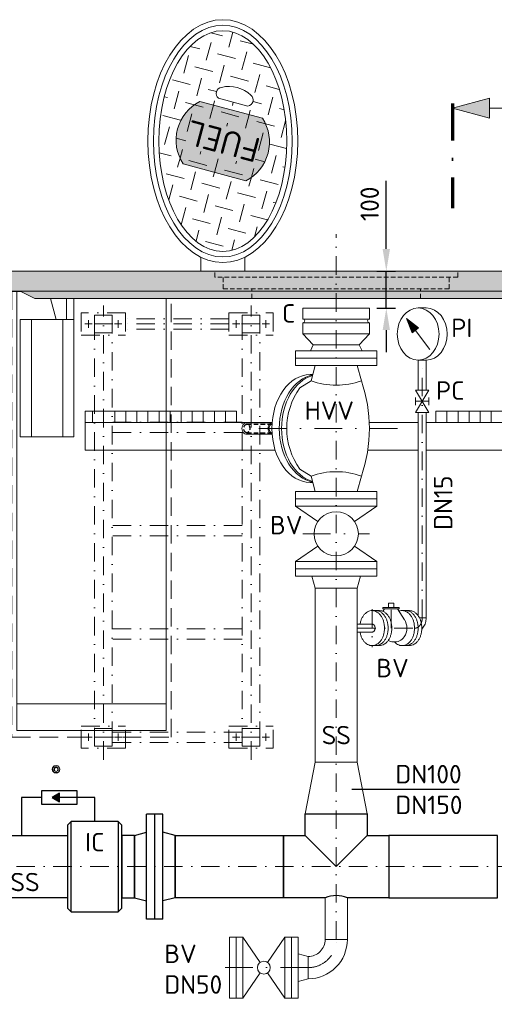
# Model space of a CAD drawing. Header units: millimetres. Extents: x -56583 to 53689, y -12797 to -109.
# Tile 4 of 16: x 181 to 1467, y -8032 to -5364. Entities that reach past the tile are written whole.
import ezdxf

# ---------------------------------------------------------------- set-up
doc = ezdxf.new("R2010")
doc.units = ezdxf.units.MM
for name, pattern in [('HIDDEN', [0.375, 0.25, -0.125]), ('STRICHPUNKT2', [0.5, 0.25, -0.125, 0, -0.125]), ('STRICHPUNKTX2', [2, 1, -0.5, 0, -0.5]), ('VERDECKT2', [0.1875, 0.125, -0.0625])]:
    doc.linetypes.add(name, pattern=pattern)
for name, color, linetype, lineweight in [('P-BS----Bem', 7, 'Continuous', 18), ('P-BS---Schnitt', 7, 'Continuous', 18), ('P-DERDUNG', 7, 'Continuous', 18), ('P-MS020', 7, 'Continuous', 30), ('P-MS025', 7, 'Continuous', 30), ('P-MS100', 7, 'Continuous', 35), ('P-SSLEIX', 7, 'STRICHPUNKT2', 18)]:
    doc.layers.add(name, color=color, linetype=linetype, lineweight=lineweight)
doc.layers.add('P-MU150AUSL', color=7, linetype='Continuous')
doc.styles.get("Standard").update_dxf_attribs({"font": 'isocpeur.ttf'})
doc.dimstyles.new('Kopie von ISO-25', dxfattribs={"dimscale": 20, "dimtxt": 2.5, "dimasz": 3, "dimexe": 1.25, "dimexo": 0.625, "dimgap": 1, "dimtad": 1, "dimtxsty": 'Standard', "dimcen": 2.5, "dimadec": 0, "dimazin": 0, "dimtfac": 1, "dimtmove": 0, "dimatfit": 1, "dimfxl": 0, "dimarcsym": 0})

# ---------------------------------------------------------------- blocks, each defined once
blk = doc.blocks.new('_Oblique')
at = {"color": 0, "linetype": 'ByBlock', "lineweight": -2}
blk.add_line((-0.5, -0.5), (0.5, 0.5), dxfattribs=at)
blk = doc.blocks.new('*D5')
at = {"layer": 'Defpoints', "color": 0, "transparency": 16777216}
for p in [(358.4, -6045.3), (-1082, -7659.3), (-443.1, -7659.3)]:
    blk.add_point(p, dxfattribs=at)
at = {"layer": 'P-BS----Bem', "color": 0, "lineweight": -2, "transparency": 16777216}
for p, q in [((-241.6, -6045.3), (-1107, -6045.3)), ((-1082, -6045.3), (-1082, -7659.3)), ((-1043.1, -7659.3), (-1107, -7659.3))]:
    blk.add_line(p, q, dxfattribs=at)
at = {"layer": 'P-BS----Bem', "color": 0, "lineweight": -2, "transparency": 16777216, "xscale": 60, "yscale": 60, "zscale": 60}
for p, rotation in [((-1082, -6045.3), 90), ((-1082, -7659.3), 270)]:
    blk.add_blockref('_Oblique', p, dxfattribs=dict(at, rotation=rotation))
at = {"layer": 'P-BS----Bem', "color": 0, "transparency": 16777216, "insert": (-1127, -6852.3), "char_height": 50, "attachment_point": 5, "rotation": 90}
blk.add_mtext('1614', dxfattribs=at)
blk = doc.blocks.new('*D6')
at = {"layer": 'Defpoints', "color": 0, "transparency": 16777216}
for p in [(358.4, -6045.3), (-1200.2, -8393.3), (564.8, -8393.3)]:
    blk.add_point(p, dxfattribs=at)
at = {"layer": 'P-BS----Bem', "color": 0, "lineweight": -2, "transparency": 16777216}
for p, q in [((-241.6, -6045.3), (-1225.2, -6045.3)), ((-1200.2, -6045.3), (-1200.2, -8393.3)), ((-35.2, -8393.3), (-1225.2, -8393.3))]:
    blk.add_line(p, q, dxfattribs=at)
at = {"layer": 'P-BS----Bem', "color": 0, "lineweight": -2, "transparency": 16777216, "xscale": 60, "yscale": 60, "zscale": 60}
for p, rotation in [((-1200.2, -6045.3), 90), ((-1200.2, -8393.3), 270)]:
    blk.add_blockref('_Oblique', p, dxfattribs=dict(at, rotation=rotation))
at = {"layer": 'P-BS----Bem', "color": 0, "transparency": 16777216, "insert": (-1245.2, -7219.3), "char_height": 50, "attachment_point": 5, "rotation": 90}
blk.add_mtext('2348', dxfattribs=at)
blk = doc.blocks.new('*D9')
at = {"layer": 'Defpoints', "color": 0, "transparency": 16777216}
for p in [(1128.4, -6045.3), (1174.1, -6045.3), (1128.4, -6145.3)]:
    blk.add_point(p, dxfattribs=at)
at = {"layer": 'P-BS----Bem', "color": 0, "lineweight": -2, "transparency": 16777216}
for p, q in [((1174.1, -5985.3), (1174.1, -5800.3)), ((1148.4, -6045.3), (1199.1, -6045.3)), ((1174.1, -6145.3), (1174.1, -6045.3)), ((1148.4, -6145.3), (1199.1, -6145.3)), ((1174.1, -6205.3), (1174.1, -6265.3))]:
    blk.add_line(p, q, dxfattribs=at)
at = {"layer": 'P-BS----Bem', "color": 0, "transparency": 16777216}
for points in [[(1164.1, -5985.3), (1184.1, -5985.3), (1174.1, -6045.3)], [(1164.1, -6205.3), (1184.1, -6205.3), (1174.1, -6145.3)]]:
    blk.add_solid(points, dxfattribs=at)
at = {"layer": 'P-BS----Bem', "color": 0, "transparency": 16777216, "insert": (1129.1, -5862.8), "char_height": 50, "attachment_point": 5, "rotation": 90}
blk.add_mtext('100', dxfattribs=at)

msp = doc.modelspace()

# ---------------------------------------------------------------- hatches: boundary and pattern name
at = {"lineweight": 0}
h = msp.add_hatch(dxfattribs=at)
h.set_pattern_fill('GENERAL_CHECKEREDPLATE', color=256, scale=50, angle=75, pattern_type=2)
h.set_pattern_definition([(75, (731.236, -5692.91), (-35.355, 61.237), [50, -50]), (165, (713.56, -5662.29), (-61.237, -35.3553), [50, -50])])
h.paths.add_polyline_path([(623.833, -5754.919, -0.44615385), (669.227, -5585.507), (838.639, -5630.901, -0.44615385), (793.245, -5800.313)], flags=16)
h.paths.add_polyline_path([(861.019, -5648.027), (641.283, -5589.149), (599.722, -5744.256), (819.458, -5803.134)], flags=24)
h.paths.add_polyline_path([(731.236, -5991.95), (748.207, -5990.51), (765.014, -5986.204), (781.497, -5979.073), (797.495, -5969.187), (812.855, -5956.64), (827.428, -5941.553), (841.076, -5924.071), (853.666, -5904.363), (865.076, -5882.619), (875.198, -5859.048), (883.933, -5833.876), (891.198, -5807.348), (896.922, -5779.717), (901.051, -5751.25), (903.544, -5722.221), (904.378, -5692.91), (903.544, -5663.599), (901.051, -5634.57), (896.922, -5606.103), (891.198, -5578.472), (883.933, -5551.943), (875.198, -5526.772), (865.076, -5503.201), (853.666, -5481.457), (841.076, -5461.749), (827.428, -5444.267), (812.855, -5429.18), (797.495, -5416.633), (781.497, -5406.746), (765.014, -5399.616), (748.207, -5395.31), (731.236, -5393.87), (714.265, -5395.31), (697.458, -5399.616), (680.976, -5406.746), (664.978, -5416.633), (649.618, -5429.18), (635.044, -5444.267), (621.396, -5461.749), (608.806, -5481.457), (597.396, -5503.201), (587.274, -5526.772), (578.539, -5551.943), (571.274, -5578.472), (565.55, -5606.103), (561.421, -5634.57), (558.928, -5663.599), (558.094, -5692.91), (558.928, -5722.221), (561.421, -5751.25), (565.55, -5779.717), (571.274, -5807.348), (578.539, -5833.876), (587.274, -5859.048), (597.396, -5882.619), (608.806, -5904.363), (621.396, -5924.071), (635.044, -5941.553), (649.618, -5956.64), (664.978, -5969.187), (680.976, -5979.073), (697.458, -5986.204), (714.265, -5990.51)])
edge = h.paths.add_edge_path()
edge.add_arc((797.221, -5581.726), 16.441, 277.007082, 412.992918)
edge.add_arc((748.198, -5629.609), 84.817, 45.999666, 104.000334)
edge.add_arc((729.684, -5563.63), 16.441, 97.007082, 232.992918)
edge.add_line((719.788, -5576.759), (799.226, -5598.044))
at = {"true_color": 0xf3e03b}
h = msp.add_hatch(color=53, dxfattribs=at)
h.dxf.hatch_style = 1
edge = h.paths.add_edge_path()
edge.add_arc((739.909, -5695.234), 117.84, 296.911553, 393.088447)
edge.add_line((838.639, -5630.901), (669.227, -5585.507))
edge.add_arc((722.563, -5690.586), 117.84, 116.911553, 213.088447)
edge.add_line((623.833, -5754.919), (793.245, -5800.313))
at = {"lineweight": 0}
h = msp.add_hatch(dxfattribs=at)
h.set_pattern_fill('GENERAL_CHECKEREDPLATE', color=256, scale=50, angle=75, pattern_type=2)
h.set_pattern_definition([(75, (731.236, -5692.91), (-35.355, 61.237), [50, -50]), (165, (713.56, -5662.29), (-61.237, -35.355), [50, -50])])
edge = h.paths.add_edge_path()
edge.add_arc((739.909, -5695.234), 117.84, 296.911553, 393.088447)
edge.add_line((838.639, -5630.901), (669.227, -5585.507))
edge.add_arc((722.563, -5690.586), 117.84, 116.911553, 213.088447)
edge.add_line((623.833, -5754.919), (793.245, -5800.313))
h.paths.add_polyline_path([(836.073, -5677.932), (814.303, -5759.177), (626.47, -5708.848), (648.24, -5627.602)])
at = {"lineweight": 9}
h = msp.add_hatch(dxfattribs=at)
h.set_pattern_fill('ANSI33', color=256, scale=500)
h.set_pattern_definition([(45, (1038.38, -7455.76), (-88.388, 88.388), []), (45, (1126.76, -7455.76), (-88.3883, 88.3883), [62.5, -31.25])])
h.paths.add_polyline_path([(72.875, -7019.661), (-26.925, -7019.661), (-26.925, -6935.761), (72.875, -6935.761), (72.875, -6373.761), (-26.925, -6373.761), (-26.925, -6289.861), (72.875, -6289.861), (72.875, -6200.061), (-13.925, -6113.261), (-13.925, -6100.261), (-13.925, -6072.761), (8.483, -6072.761), (8.483, -6045.261), (-328.425, -6062.061), (-328.425, -8566.261), (-709.425, -8566.261), (-709.425, -8866.261), (2786.175, -8866.261), (2786.175, -8566.261), (2405.175, -8566.261), (2405.175, -6062.061), (2068.267, -6045.261), (2068.267, -6072.761), (2090.675, -6072.761), (2090.675, -6100.261), (2090.675, -6113.261), (2003.875, -6200.061), (2003.875, -6289.861), (2103.675, -6289.861), (2103.675, -6373.761), (2003.875, -6373.761), (2003.875, -6935.761), (2103.675, -6935.761), (2103.675, -7019.661), (2003.875, -7019.661), (2003.875, -8177.661), (2103.675, -8177.661), (2103.675, -8261.561), (2003.875, -8261.561), (2003.875, -8541.261), (1832.875, -8541.261), (1832.875, -8406.261), (1738.375, -8406.261), (1738.375, -8415.761), (1738.375, -8556.761), (1738.375, -8566.261), (1664.375, -8566.261), (1664.375, -8556.761), (1664.375, -8436.261), (1469.875, -8436.261), (1469.875, -8496.261), (1465.875, -8496.261, -0.41421356), (1461.875, -8492.261), (1461.875, -8452.261, 0.41421356), (1453.875, -8444.261), (1413.875, -8444.261, -0.41421356), (1409.875, -8440.261), (1409.875, -8436.261), (1329.875, -8436.261), (1329.875, -8440.261, -0.41421356), (1325.875, -8444.261), (1285.875, -8444.261, 0.41421356), (1277.875, -8452.261), (1277.875, -8492.261, -0.41421356), (1273.875, -8496.261), (1269.875, -8496.261), (1269.875, -8436.261), (806.875, -8436.261), (806.875, -8496.261), (802.875, -8496.261, -0.41421356), (798.875, -8492.261), (798.875, -8452.261, 0.41421356), (790.875, -8444.261), (750.875, -8444.261, -0.41421356), (746.875, -8440.261), (746.875, -8436.261), (666.875, -8436.261), (666.875, -8440.261, -0.41421356), (662.875, -8444.261), (622.875, -8444.261, 0.41421356), (614.875, -8452.261), (614.875, -8492.261, -0.41421356), (610.875, -8496.261), (606.875, -8496.261), (606.875, -8436.261), (412.375, -8436.261), (412.375, -8556.761), (412.375, -8566.261), (338.375, -8566.261), (338.375, -8556.761), (338.375, -8406.261), (72.875, -8406.261), (72.875, -8261.561), (-26.925, -8261.561), (-26.925, -8177.661), (72.875, -8177.661)])
at = {"lineweight": 0}
h = msp.add_hatch(color=253, dxfattribs=at)
h.dxf.hatch_style = 1
h.paths.add_polyline_path([(10.483, -6045.261), (36.983, -6071.761), (36.983, -6099.261), (2039.767, -6099.261), (2039.767, -6071.761), (2066.267, -6045.261)])
h = msp.add_hatch(color=253, dxfattribs=at)
h.dxf.hatch_style = 1
h.paths.add_polyline_path([(182.143, -6099.261), (222.143, -6119.261), (1854.607, -6119.261), (1894.607, -6099.261)])
h = msp.add_hatch(color=256)
h.dxf.hatch_style = 1
h.paths.add_polyline_path([(268.614, -7472.158), (288.701, -7483.755), (288.701, -7460.561)])
at = {"layer": 'P-BS---Schnitt', "linetype": 'Continuous', "lineweight": 18}
msp.add_hatch(color=0, dxfattribs=at).paths.add_polyline_path([(1353.661, -5603.523), (1453.661, -5576.728), (1453.661, -5630.318)])

# ---------------------------------------------------------------- linework, layer by layer
at = {"linetype": 'HIDDEN', "lineweight": 0, "ltscale": 50}
for p, q in [((709.335, -6061.571), (709.335, -6045.261)), ((1367.415, -6061.571), (1367.415, -6045.261)), ((1367.415, -6061.571), (709.335, -6061.571)), ((732.185, -6093.561), (732.185, -6061.571)), ((1344.565, -6093.561), (1344.565, -6061.571)), ((1344.565, -6093.561), (732.185, -6093.561)), ((809.875, -6119.261), (809.875, -6093.561)), ((1266.875, -6119.261), (1266.875, -6093.561))]:
    msp.add_line(p, q, dxfattribs=at)
at = {"lineweight": 0}
for p, q in [((85.875, -6100.261), (183.143, -6100.261)), ((182.143, -6099.261), (1894.607, -6099.261)), ((280.083, -6176.724), (264.686, -6119.261)), ((307.73, -6176.724), (307.73, -6119.261)), ((327.73, -6205.261), (327.73, -6119.261)), ((1128.375, -6145.261), (948.375, -6145.261)), ((948.375, -6175.261), (948.375, -6145.261)), ((1128.375, -6175.261), (1128.375, -6145.261)), ((1260.439, -6145.16), (1282.348, -6145.16)), ((212.73, -6494.724), (212.73, -6176.724)), ((297.73, -6494.724), (297.73, -6176.724)), ((1128.375, -6175.261), (948.375, -6175.261)), ((1128.375, -6185.261), (948.375, -6185.261)), ((948.375, -6215.261), (948.375, -6185.261)), ((1128.375, -6185.261), (1128.375, -6215.261)), ((1228.948, -6174.132), (1244.351, -6212.186)), ((1291.929, -6257.602), (1228.948, -6174.132)), ((1228.948, -6174.132), (1261.314, -6199.386)), ((1128.375, -6215.261), (948.375, -6215.261)), ((1244.351, -6212.186), (1261.314, -6199.386)), ((928.375, -6261.261), (1148.375, -6261.261)), ((928.375, -6301.261), (928.375, -6261.261)), ((1100.875, -6245.261), (975.875, -6245.261)), ((1148.375, -6301.261), (1148.375, -6261.261)), ((928.375, -6281.261), (1148.375, -6281.261)), ((1260.439, -6286.575), (1282.348, -6286.575)), ((1260.744, -6286.575), (1260.744, -6368.176)), ((1282.044, -6286.575), (1282.044, -6368.176)), ((928.375, -6301.261), (1148.375, -6301.261)), ((981.225, -6301.261), (970.122, -6342.697)), ((1095.525, -6301.261), (1106.628, -6342.697)), ((940.281, -6361.761), (970.122, -6342.697)), ((967.644, -6325.761), (974.66, -6325.761)), ((1289.394, -6368.176), (1253.394, -6428.176)), ((1289.394, -6428.176), (1253.394, -6368.176)), ((1289.394, -6368.176), (1253.394, -6368.176)), ((1253.394, -6388.176), (1253.394, -6408.176)), ((1289.394, -6398.176), (1253.394, -6398.176)), ((1289.394, -6388.176), (1289.394, -6408.176)), ((378.375, -6425.261), (378.375, -6455.261)), ((408.375, -6425.261), (408.375, -6455.261)), ((438.375, -6425.261), (438.375, -6455.261)), ((468.375, -6425.261), (468.375, -6455.261)), ((498.375, -6425.261), (498.375, -6455.261)), ((528.375, -6425.261), (528.375, -6455.261)), ((558.375, -6425.261), (558.375, -6455.261)), ((588.375, -6425.261), (588.375, -6455.261)), ((618.375, -6425.261), (618.375, -6455.261)), ((648.375, -6425.261), (648.375, -6455.261)), ((678.375, -6425.261), (678.375, -6455.261)), ((708.375, -6425.261), (708.375, -6455.261)), ((738.375, -6425.261), (738.375, -6455.261)), ((768.375, -6425.261), (768.375, -6455.261)), ((1289.394, -6428.176), (1253.394, -6428.176)), ((1260.744, -6428.176), (1260.744, -6979.621)), ((1282.044, -6428.176), (1282.044, -6984.852)), ((1308.375, -6425.261), (1308.375, -6455.261)), ((1338.375, -6425.261), (1338.375, -6455.261)), ((1368.375, -6425.261), (1368.375, -6455.261)), ((1398.375, -6425.261), (1398.375, -6455.261)), ((1428.375, -6425.261), (1428.375, -6455.261)), ((1458.375, -6425.261), (1458.375, -6455.261)), ((793.696, -6456.761), (864.953, -6456.761)), ((793.696, -6486.761), (864.953, -6486.761)), ((940.281, -6581.761), (970.122, -6600.825)), ((967.644, -6617.761), (974.66, -6617.761)), ((981.225, -6642.261), (970.122, -6600.825)), ((1095.525, -6642.261), (1106.628, -6600.825)), ((928.375, -6642.261), (1148.375, -6642.261)), ((928.375, -6642.261), (928.375, -6647.261)), ((1148.375, -6642.261), (1148.375, -6647.261)), ((928.375, -6677.261), (928.375, -6647.261)), ((928.375, -6662.261), (1148.375, -6662.261)), ((1148.375, -6677.261), (1148.375, -6647.261)), ((928.375, -6682.261), (928.375, -6677.261)), ((928.375, -6682.261), (988.801, -6723.461)), ((928.375, -6682.261), (1148.375, -6682.261)), ((1087.949, -6723.461), (1148.375, -6682.261)), ((1148.375, -6682.261), (1148.375, -6677.261)), ((988.801, -6791.061), (928.375, -6832.261)), ((1148.375, -6832.261), (1087.949, -6791.061)), ((928.375, -6832.261), (1148.375, -6832.261)), ((928.375, -6872.261), (928.375, -6832.261)), ((928.375, -6852.261), (1148.375, -6852.261)), ((1148.375, -6872.261), (1148.375, -6832.261)), ((1148.375, -6872.261), (928.375, -6872.261)), ((981.225, -6904.261), (972.651, -6872.261)), ((1095.525, -6904.261), (1104.099, -6872.261)), ((1095.525, -6904.261), (981.225, -6904.261)), ((1165.041, -6967.345), (1169.234, -6960.721)), ((1208.9, -6957.207), (1165.075, -6957.207)), ((1165.075, -6957.207), (1165.075, -6960.721)), ((1208.9, -6960.721), (1165.075, -6960.721)), ((1179.842, -6945.26), (1179.842, -6957.207)), ((1179.842, -6945.26), (1194.133, -6945.26)), ((1194.133, -6945.26), (1194.133, -6957.207)), ((1223.33, -6990.082), (1204.741, -6960.721)), ((1208.9, -6957.207), (1208.9, -6960.721)), ((1136.163, -6965.358), (1155.961, -6965.358)), ((1216.946, -6965.352), (1236.745, -6965.352)), ((1216.946, -6965.358), (1236.745, -6965.358)), ((1263.877, -6984.852), (1282.044, -6984.852)), ((1095.525, -7002.202), (1136.163, -7002.202)), ((1095.525, -7023.502), (1136.163, -7023.502)), ((1135.629, -7060.352), (1155.428, -7060.352)), ((1216.946, -7060.352), (1236.745, -7060.352)), ((577.875, -7218.261), (172.875, -7218.261)), ((1008.251, -7743.411), (1008.251, -7856.961)), ((1068.551, -7743.411), (1068.551, -7856.961)), ((749.401, -7850.461), (749.401, -8015.461)), ((767.401, -7850.461), (749.401, -7850.461)), ((767.401, -7850.461), (785.401, -7850.461)), ((767.401, -8015.461), (767.401, -7850.461)), ((785.401, -7850.461), (832.507, -7918.641)), ((785.401, -7850.461), (785.401, -8015.461)), ((899.401, -7850.461), (852.295, -7918.641)), ((917.401, -7850.461), (899.401, -7850.461)), ((899.401, -7850.461), (899.401, -8015.461)), ((917.401, -7850.461), (935.401, -7850.461)), ((917.401, -8015.461), (917.401, -7850.461)), ((935.401, -7850.461), (935.401, -8015.461)), ((1008.251, -7856.961), (1068.551, -7856.961)), ((962.401, -7902.811), (935.401, -7895.461)), ((962.401, -7963.111), (962.401, -7902.811)), ((832.507, -7947.282), (785.401, -8015.461)), ((852.295, -7947.282), (899.401, -8015.461)), ((962.401, -7963.111), (935.401, -7970.461)), ((749.401, -8015.461), (767.401, -8015.461)), ((785.401, -8015.461), (767.401, -8015.461)), ((899.401, -8015.461), (917.401, -8015.461)), ((935.401, -8015.461), (917.401, -8015.461))]:
    msp.add_line(p, q, dxfattribs=at)
for p, q in [((1371.668, -7450.116), (1080.27, -7450.116)), ((240.412, -7472.158), (186.088, -7472.158)), ((186.088, -7472.158), (186.088, -7575.111)), ((384.375, -7472.158), (288.701, -7472.158)), ((384.375, -7536.761), (384.375, -7472.158)), ((954.225, -7575.111), (1038.375, -7659.261)), ((1122.525, -7575.111), (1038.375, -7659.261))]:
    msp.add_line(p, q)
for points in [[(799.226, -5598.044, 0.6744186), (807.117, -5568.597, 0.25862069), (727.678, -5547.312, 0.6744186), (719.788, -5576.759)], [(793.245, -5800.313, 0.44615385), (838.639, -5630.901), (669.227, -5585.507, 0.44615385), (623.833, -5754.919)]]:
    msp.add_lwpolyline(points, format="xyb", close=True, dxfattribs=at)
for points in [[(671.236, -6007.27), (671.236, -6045.261)], [(791.236, -6045.261), (791.236, -6007.27)], [(172.875, -6100.261), (172.875, -7290.261), (577.875, -7290.261), (577.875, -6119.261)], [(1230.388, -6176.542), (1244.848, -6210.839), (1259.873, -6199.502), (1231.084, -6176.48), (1245.318, -6209.37), (1258.287, -6199.492), (1232.409, -6178.359), (1245.67, -6207.991), (1257.176, -6199.495), (1233.288, -6180.016), (1245.962, -6206.656), (1256.079, -6199.394), (1234.954, -6182.101), (1246.36, -6205.707), (1254.922, -6199.339), (1236.575, -6184.127), (1246.489, -6204.402), (1253.811, -6199.342), (1238.256, -6186.108), (1246.606, -6203.572), (1252.404, -6199.568), (1239.892, -6188.4), (1247.108, -6203.007), (1251.618, -6199.511), (1241.678, -6190.766), (1247.386, -6201.776), (1250.64, -6199.692), (1243.701, -6193.324), (1247.576, -6200.798), (1249.691, -6199.294), (1245.441, -6195.631), (1247.767, -6200.189), (1248.86, -6199.178), (1247.166, -6197.672)], [(948.375, -6215.261), (975.875, -6245.261), (968.375, -6261.261)], [(1128.375, -6215.261), (1100.875, -6245.261), (1108.375, -6261.261)], [(768.375, -6425.261), (358.375, -6425.261), (358.375, -6455.261), (768.375, -6455.261)], [(1308.375, -6455.261), (1718.375, -6455.261), (1718.375, -6425.261), (1308.375, -6425.261)], [(865.068, -6455.261), (358.375, -6455.261), (358.375, -6530.261), (873.056, -6530.261)], [(1260.744, -6455.261), (1128.029, -6455.261)], [(1596.004, -6530.261), (1718.375, -6530.261), (1718.375, -6455.261), (1282.044, -6455.261)], [(1124.006, -6530.261), (1260.744, -6530.261)], [(1282.044, -6530.261), (1535.704, -6530.261)]]:
    msp.add_lwpolyline(points, dxfattribs=at)
for points in [[(2039.767, -6071.761), (2039.767, -6099.261), (1894.607, -6099.261), (1854.607, -6119.261), (222.143, -6119.261), (182.143, -6099.261), (36.983, -6099.261), (36.983, -6071.761), (10.483, -6045.261), (2066.267, -6045.261)], [(182.73, -6494.724), (327.73, -6494.724), (327.73, -6176.724), (182.73, -6176.724)], [(981.225, -7376.261), (1095.525, -7376.261), (1095.525, -6904.261), (981.225, -6904.261)], [(954.225, -7516.261), (981.225, -7376.261), (1095.525, -7376.261), (1122.525, -7516.261)]]:
    msp.add_lwpolyline(points, close=True, dxfattribs=at)
at = {"linetype": 'HIDDEN', "lineweight": 0, "ltscale": 200}
msp.add_lwpolyline([(159.875, -6100.261), (159.875, -7308.646), (590.875, -7308.646), (590.875, -6119.261)], dxfattribs=at)
at = {"lineweight": 0}
for points in [[(1102.897, -7023.502, 0.03626058), (1104.967, -7032.242, 0.03923867), (1108.193, -7040.252, 0.04377831), (1112.452, -7047.23, 0.04988072), (1117.583, -7052.913, 0.05707538), (1123.394, -7057.088, 0.06395348), (1129.666, -7059.597, 0.06816938), (1136.163, -7060.346, 0.06776384), (1142.639, -7059.306, 0.06294303), (1148.851, -7056.516, 0.0558697), (1154.566, -7052.082, 0.04878707), (1159.567, -7046.171, 0.04292611), (1163.667, -7039.005, 0.03864822), (1166.711, -7030.855, 0.03591343), (1168.584, -7022.026, 0.03458998), (1169.217, -7012.852, 0.03458998), (1168.584, -7003.677, 0.03591343), (1166.711, -6994.848, 0.03864822), (1163.667, -6986.698, 0.04292611), (1159.567, -6979.532, 0.04878707), (1154.566, -6973.621, 0.0558697), (1148.851, -6969.187, 0.06294303), (1142.639, -6966.398, 0.06776384), (1136.163, -6965.358, 0.06816938), (1129.666, -6966.106, 0.06395348), (1123.394, -6968.615, 0.05707538), (1117.583, -6972.79, 0.04988072), (1112.452, -6978.473, 0.04377831), (1108.193, -6985.451, 0.03923867), (1104.967, -6993.461, 0.03626058), (1102.897, -7002.202, 0.03626058)], [(1145.528, -6965.352, -0.06866224), (1152.081, -6966.264, -0.06400849), (1158.382, -6968.967, -0.05686055), (1164.189, -6973.357, -0.04959469), (1169.278, -6979.264, -0.04355112), (1173.455, -6986.462, -0.03913513), (1176.559, -6994.674, -0.036313), (1178.471, -7003.585, -0.03494805), (1179.116, -7012.852, -0.03494805), (1178.471, -7022.118, -0.036313), (1176.559, -7031.029, -0.03913513), (1173.455, -7039.241, -0.04355112), (1169.278, -7046.439, -0.04959469), (1164.189, -7052.346, -0.05686055), (1158.382, -7056.736, -0.06400849), (1152.081, -7059.439, -0.06866224), (1145.528, -7060.352, -0.06866224)], [(1155.428, -6965.352, -0.06866224), (1161.98, -6966.264, -0.06400849), (1168.281, -6968.967, -0.05686055), (1174.088, -6973.357, -0.04959469), (1179.178, -6979.264, -0.04355112), (1183.355, -6986.462, -0.03913513), (1186.459, -6994.674, -0.036313), (1188.37, -7003.585, -0.03494805), (1189.015, -7012.852, -0.03494805), (1188.37, -7022.118, -0.036313), (1186.459, -7031.029, -0.03913513), (1183.355, -7039.241, -0.04355112), (1179.178, -7046.439, -0.04959469), (1174.088, -7052.346, -0.05686055), (1168.281, -7056.736, -0.06400849), (1161.98, -7059.439, -0.06866224), (1155.428, -7060.352, -0.06866224)], [(1196.072, -7050.065, 0.02609998), (1198.901, -7052.913, 0.05707538), (1204.712, -7057.088, 0.06395348), (1210.984, -7059.597, 0.06816938), (1217.48, -7060.346, 0.06776384), (1223.956, -7059.306, 0.06294303), (1230.169, -7056.516, 0.0558697), (1235.883, -7052.082, 0.04878707), (1240.884, -7046.171, 0.04292611), (1244.984, -7039.005, 0.03864822), (1248.028, -7030.855, 0.03591343), (1249.902, -7022.026, 0.03458998), (1250.534, -7012.852, 0.03458998), (1249.902, -7003.677, 0.03591343), (1248.028, -6994.848, 0.03864822), (1244.984, -6986.698, 0.04292611), (1240.884, -6979.532, 0.04878707), (1235.883, -6973.621, 0.0558697), (1230.169, -6969.187, 0.06294303), (1223.956, -6966.398, 0.06776384), (1217.48, -6965.358, 0.06816938), (1210.984, -6966.106, 0.0234018), (1208.613, -6966.838, 0.0234018)], [(1223.131, -6989.767, -0.14890878), (1229.818, -7012.852)], [(1226.846, -6965.352, -0.06866224), (1233.398, -6966.264, -0.06400849), (1239.699, -6968.967, -0.05686055), (1245.506, -6973.357, -0.04959469), (1250.596, -6979.264, -0.04355112), (1254.773, -6986.462, -0.03913513), (1257.877, -6994.674, -0.036313), (1259.788, -7003.585, -0.03494805), (1260.433, -7012.852, -0.03494805), (1259.788, -7022.118, -0.036313), (1257.877, -7031.029, -0.03913513), (1254.773, -7039.241, -0.04355112), (1250.596, -7046.439, -0.04959469), (1245.506, -7052.346, -0.05686055), (1239.699, -7056.736, -0.06400849), (1233.398, -7059.439, -0.06866224), (1226.846, -7060.352, -0.06866224)], [(1236.745, -6965.352, -0.06866224), (1243.298, -6966.264, -0.06400849), (1249.599, -6968.967, -0.05686055), (1255.405, -6973.357, -0.04959469), (1260.495, -6979.264, -0.04355112), (1264.672, -6986.462, -0.03913513), (1267.776, -6994.674, -0.036313), (1269.687, -7003.585, -0.03494805), (1270.333, -7012.852, -0.03494805), (1269.687, -7022.118, -0.036313), (1267.776, -7031.029, -0.03913513), (1264.672, -7039.241, -0.04355112), (1260.495, -7046.439, -0.04959469), (1255.405, -7052.346, -0.05686055), (1249.599, -7056.736, -0.06400849), (1243.298, -7059.439, -0.06866224), (1236.745, -7060.352, -0.06866224)], [(1270.285, -7015.363, 0.044988), (1274.327, -7010.566, 0.0414529), (1277.618, -7004.919, 0.03873047), (1280.049, -6998.61, 0.03691158), (1281.541, -6991.846, 0.03600638), (1282.044, -6984.852, 0.03600638)], [(1136.163, -7002.202, -0.06866286), (1137.632, -7002.406, -0.0640089), (1139.044, -7003.012, -0.0568607), (1140.346, -7003.996, -0.04959462), (1141.488, -7005.321, -0.04355092), (1142.424, -7006.935, -0.03913485), (1143.12, -7008.776, -0.03631269), (1143.548, -7010.774, -0.03494773), (1143.693, -7012.852, -0.03494773), (1143.548, -7014.929, -0.03631269), (1143.12, -7016.927, -0.03913485), (1142.424, -7018.768, -0.04355092), (1141.488, -7020.382, -0.04959462), (1140.346, -7021.707, -0.0568607), (1139.044, -7022.691, -0.0640089), (1137.632, -7023.297, -0.06866286), (1136.163, -7023.502, -0.06866286)], [(1209.762, -7047.526, 0.14379987), (1222.62, -7036.723, 0.15474929), (1229.818, -7012.852)]]:
    msp.add_lwpolyline(points, format="xyb", dxfattribs=at)
for points in [[(240.412, -7490.259), (336.989, -7490.259), (336.989, -7454.056), (240.412, -7454.056)], [(268.614, -7472.158), (288.701, -7483.755), (288.701, -7460.561)], [(310.875, -7743.411), (110.875, -7743.411), (110.875, -7575.111), (310.875, -7575.111)], [(601.875, -7575.111), (895.375, -7575.111), (895.375, -7743.411), (601.875, -7743.411)], [(1474.875, -7575.111), (1181.375, -7575.111), (1181.375, -7743.411), (1474.875, -7743.411)]]:
    msp.add_lwpolyline(points, close=True)
msp.add_lwpolyline([(1008.251, -7743.411), (895.375, -7743.411), (895.375, -7575.111), (954.225, -7575.111), (954.225, -7516.261), (1122.525, -7516.261), (1122.525, -7575.111), (1181.375, -7575.111), (1181.375, -7743.411), (1068.551, -7743.411)])
for centre, radius in [((1038.375, -6757.261), 60), ((842.401, -7932.961), 17.406)]:
    msp.add_circle(centre, radius, dxfattribs=at)
for centre, radius, start, end in [((948.375, -6180.261), 5, 270, 90), ((1128.375, -6180.261), 5, 90, 270), ((1038.375, -6152.801), 201.789, 250.230508, 289.769492), ((734.523, -6471.761), 393.852, 340.870939, 19.129061), ((1089.989, -6471.761), 185.775, 143.692831, 216.307169), ((1038.375, -6790.722), 201.789, 70.230508, 109.769492), ((962.551, -7857.111), 106, 269.918864, 0.081136), ((962.551, -7857.112), 45.7, 269.811629, 0.188371)]:
    msp.add_arc(centre, radius, start, end, dxfattribs=at)
msp.add_arc((1038.401, -7822.123), 84.289, 69.041096, 110.958904)
for centre, major_axis, ratio in [((731.236, -5692.91), (0, -329.04), 0.61737685), ((731.236, -5692.91), (0, -314.04), 0.599101), ((731.236, -5692.91), (0, -299.04), 0.5789917), ((1260.439, -6215.867), (0, -70.707), 0.80009102)]:
    msp.add_ellipse(centre, major_axis=major_axis, ratio=ratio, dxfattribs=at)
for centre, major_axis, ratio, start_param, end_param in [((1282.348, -6215.867), (0, -70.707), 0.80009102, 0, 3.14159265), ((967.644, -6471.761), (0, 146), 0.70710678, 0, 3.14159265), ((987.443, -6471.761), (0, 146), 0.70710678, 0.12722397, 3.01436869), ((993.807, -6471.761), (0, 146), 0.70710678, 0.19376368, 2.94782897), ((793.696, -6471.761), (0, -15), 0.70710678, 3.14159265, 6.28318531), ((864.407, -6471.761), (0, -15), 0.70710678, 3.14159265, 6.28318531), ((864.412, -6471.761), (0, -11.5), 0.70710678, 3.10289333, 6.32188463), ((1197.531, -7039.073), (21.816, 1.454), 0.49970124, 3.70071395, 5.27388569)]:
    msp.add_ellipse(centre, major_axis=major_axis, ratio=ratio, start_param=start_param, end_param=end_param, dxfattribs=at)
at = {"layer": 'P-BS---Schnitt', "color": 0, "linetype": 'STRICHPUNKTX2', "lineweight": 70, "ltscale": 100}
msp.add_line((1353.661, -5591.427), (1353.661, -5874.381), dxfattribs=at)
at = {"layer": 'P-BS---Schnitt', "color": 0, "linetype": 'Continuous', "lineweight": 18}
msp.add_line((1553.661, -5603.523), (1453.661, -5603.523), dxfattribs=at)
msp.add_lwpolyline([(1453.661, -5576.728), (1453.661, -5630.318), (1353.661, -5603.523), (1453.661, -5576.728)], dxfattribs=at)
at = {"layer": 'P-DERDUNG', "color": 7, "ltscale": 200}
msp.add_lwpolyline([(269.242, -7395.261), (274.448, -7386.244), (284.861, -7386.244), (290.067, -7395.261), (284.861, -7404.278), (274.448, -7404.278)], close=True, dxfattribs=at)
for radius in [10.412, 6]:
    msp.add_circle((279.654, -7395.261), radius, dxfattribs=at)
msp.add_arc((279.654, -7395.261), 4.8, 315, 225, dxfattribs=at)
at = {"layer": 'P-MS020', "linetype": 'STRICHPUNKT2', "lineweight": 18, "ltscale": 200}
msp.add_lwpolyline([(1251.595, -7012.852, 0.06866207), (1255.457, -7012.314, 0.06400837), (1259.171, -7010.72, 0.05686051), (1262.594, -7008.133, 0.04959471), (1265.595, -7004.651, 0.04355118), (1268.057, -7000.408, 0.0391352), (1269.886, -6995.567, 0.03631309), (1271.013, -6990.314, 0.03494814), (1271.394, -6984.852, 0.03494814)], format="xyb", dxfattribs=at)
at = {"layer": 'P-MS025', "color": 0, "linetype": 'VERDECKT2', "lineweight": 25, "ltscale": 100}
for p, q in [((796.171, -6460.261), (864.727, -6460.261)), ((796.171, -6483.261), (864.727, -6483.261))]:
    msp.add_line(p, q, dxfattribs=at)
msp.add_ellipse((796.171, -6471.761), major_axis=(0, -11.5), ratio=0.70710678, dxfattribs=at)
at = {"layer": 'P-MS100', "color": 0, "linetype": 'STRICHPUNKT2', "lineweight": 18, "ltscale": 300}
for p, q in [((1204.375, -6471.761), (762.721, -6471.761)), ((948.375, -6757.261), (1128.375, -6757.261))]:
    msp.add_line(p, q, dxfattribs=at)
at = {"layer": 'P-MS100', "linetype": 'STRICHPUNKT2', "lineweight": 18, "ltscale": 300}
msp.add_line((962.401, -7932.961), (718.971, -7932.961), dxfattribs=at)
msp.add_arc((962.401, -7856.961), 76, 270, 0, dxfattribs=at)
at = {"layer": 'P-MU150AUSL', "linetype": 'Continuous', "ltscale": 10}
for p, q in [((524.875, -7801.761), (524.875, -7516.761)), ((568.875, -7516.761), (524.875, -7516.761)), ((546.875, -7801.761), (546.875, -7516.761)), ((568.875, -7801.761), (568.875, -7516.761)), ((320.875, -7781.761), (320.875, -7536.761)), ((447.875, -7536.761), (447.875, -7781.761)), ((491.875, -7575.111), (524.875, -7566.269)), ((491.875, -7575.111), (491.875, -7743.411)), ((601.875, -7575.111), (568.875, -7566.269)), ((601.875, -7575.111), (601.875, -7743.411)), ((491.875, -7743.411), (524.875, -7752.254)), ((601.875, -7743.411), (568.875, -7752.254)), ((568.875, -7801.761), (524.875, -7801.761))]:
    msp.add_line(p, q, dxfattribs=at)
for points in [[(310.875, -7771.761), (320.875, -7781.761), (447.875, -7781.761), (457.875, -7771.761), (457.875, -7546.761), (447.875, -7536.761), (320.875, -7536.761), (310.875, -7546.761)], [(491.875, -7575.111), (457.875, -7575.111), (457.875, -7743.411), (491.875, -7743.411)]]:
    msp.add_lwpolyline(points, close=True, dxfattribs=at)
at = {"layer": 'P-SSLEIX', "color": 7, "linetype": 'STRICHPUNKT2', "ltscale": 200}
for p, q in [((1038.401, -7856.986), (1038.375, -5945.261)), ((467.73, -6158.586), (347.73, -6158.586)), ((347.73, -6158.586), (347.73, -6218.586)), ((407.73, -7369.618), (407.73, -6138.586)), ((467.73, -6158.586), (467.73, -6218.586)), ((747.73, -6158.586), (867.73, -6158.586)), ((747.73, -6158.586), (747.73, -6218.586)), ((807.73, -7369.618), (807.73, -6138.586)), ((867.73, -6158.586), (867.73, -6218.586)), ((357.73, -6188.586), (377.73, -6188.586)), ((367.73, -6178.586), (367.73, -6198.586)), ((383.58, -6188.586), (445.972, -6188.586)), ((457.73, -6188.586), (437.73, -6188.586)), ((447.73, -6178.586), (447.73, -6198.586)), ((747.73, -6174.446), (467.73, -6174.446)), ((747.73, -6188.586), (467.73, -6188.586)), ((757.73, -6188.586), (777.73, -6188.586)), ((767.73, -6178.586), (767.73, -6198.586)), ((831.88, -6188.586), (769.488, -6188.586)), ((857.73, -6188.586), (837.73, -6188.586)), ((847.73, -6178.586), (847.73, -6198.586)), ((747.73, -6202.726), (467.73, -6202.726)), ((347.73, -6218.586), (467.73, -6218.586)), ((747.73, -6218.586), (867.73, -6218.586)), ((1271.394, -6984.852), (1271.394, -6286.575)), ((783.58, -6454.446), (431.88, -6454.446)), ((783.58, -6482.726), (431.88, -6482.726)), ((783.58, -6734.446), (431.88, -6734.446)), ((783.58, -6762.726), (431.88, -6762.726)), ((347.73, -7338.586), (347.73, -7278.586)), ((347.73, -7278.586), (467.73, -7278.586)), ((467.73, -7338.586), (467.73, -7278.586)), ((747.73, -7278.586), (867.73, -7278.586)), ((747.73, -7338.586), (747.73, -7278.586)), ((867.73, -7338.586), (867.73, -7278.586)), ((357.73, -7308.586), (377.73, -7308.586)), ((367.73, -7318.586), (367.73, -7298.586)), ((383.58, -7308.586), (445.972, -7308.586)), ((457.73, -7308.586), (437.73, -7308.586)), ((447.73, -7318.586), (447.73, -7298.586)), ((757.73, -7308.586), (777.73, -7308.586)), ((767.73, -7318.586), (767.73, -7298.586)), ((831.88, -7308.586), (769.488, -7308.586)), ((857.73, -7308.586), (837.73, -7308.586)), ((847.73, -7318.586), (847.73, -7298.586)), ((467.73, -7338.586), (347.73, -7338.586)), ((747.73, -7338.586), (867.73, -7338.586)), ((-829.032, -7659.261), (2905.782, -7659.261))]:
    msp.add_line(p, q, dxfattribs=at)
at = {"layer": 'P-SSLEIX', "linetype": 'STRICHPUNKT2', "ltscale": 200}
for p, q in [((1186.987, -7012.858), (1186.987, -6930.853)), ((1136.163, -6961.152), (1136.163, -7064.551)), ((783.58, -7014.446), (431.88, -7014.446)), ((1095.525, -7012.852), (1251.595, -7012.852)), ((783.58, -7042.726), (431.88, -7042.726)), ((783.58, -7294.446), (431.88, -7294.446)), ((783.58, -7322.726), (431.88, -7322.726))]:
    msp.add_line(p, q, dxfattribs=at)
at = {"layer": 'P-SSLEIX', "color": 7, "linetype": 'STRICHPUNKT2', "ltscale": 200}
for points in [[(383.58, -6164.436), (431.88, -6164.436), (431.88, -7332.736), (383.58, -7332.736)], [(383.58, -6212.736), (431.88, -6212.736), (431.88, -6164.436), (383.58, -6164.436)], [(783.58, -6164.436), (831.88, -6164.436), (831.88, -7332.736), (783.58, -7332.736)], [(783.58, -6212.736), (831.88, -6212.736), (831.88, -6164.436), (783.58, -6164.436)], [(383.58, -7332.736), (431.88, -7332.736), (431.88, -7284.436), (383.58, -7284.436)], [(783.58, -7332.736), (831.88, -7332.736), (831.88, -7284.436), (783.58, -7284.436)]]:
    msp.add_lwpolyline(points, close=True, dxfattribs=at)

# ---------------------------------------------------------------- texts
at = {"color": 1, "lineweight": 0, "insert": (731.236, -5692.91), "char_height": 66.90797, "attachment_point": 5, "rotation": 165}
msp.add_mtext_dynamic_manual_height_columns('{\\C256;FUEL}', width=156.46452, gutter_width=12.5, heights=[0], dxfattribs=at)
at = {"layer": 'P-MS020', "color": 0}
for s, p in [('PI', (1349.913, -6224.112)), ('PC', (1308.525, -6393.912)), ('IC', (358.389, -7617.82))]:
    msp.add_text(s, height=50, dxfattribs=at).set_placement(p)
msp.add_text('DN15', height=50, rotation=90, dxfattribs=at).set_placement((1353.037, -6746.614))
at = {"layer": 'P-MS020'}
for s, p in [('BV', (1147.166, -7146.051)), ('SS', (999.079, -7327.825)), ('SS', (155.966, -7726.019))]:
    msp.add_text(s, height=50, dxfattribs=at).set_placement(p)
at = {"layer": 'P-MS100', "color": 0}
for s, p in [('C', (891.573, -6184.853)), ('BV', (859.265, -6758.665))]:
    msp.add_text(s, height=50, dxfattribs=at).set_placement(p)
at = {"layer": 'P-MS100'}
msp.add_text('HVV', height=50, dxfattribs=at).set_placement((953.157, -6448.32))
at = {"layer": 'P-MS100', "char_height": 50, "width": 150, "attachment_point": 1}
for s, insert in [('DN100 {\\C7;DN150}', (1198.651, -7383.681)), ('BV \\C7;DN50', (572.809, -7870.41))]:
    msp.add_mtext(s, dxfattribs=dict(at, insert=insert))

# ---------------------------------------------------------------- dimensions: what is measured, and where the dimension line sits
at = {"layer": 'P-BS----Bem', "color": 0}
dim = msp.add_linear_dim(base=(1174.079, -6045.261), p1=(1128.375, -6145.261), p2=(1128.375, -6045.261), angle=90, dimstyle='Kopie von ISO-25', override={"dimexo": 1, "dimsah": 1}, dxfattribs=at)
dim.commit()
dim.dimension.update_dxf_attribs({"geometry": '*D9', "text_midpoint": (1174.079, -5862.761), "dimtype": 160})
for base, p2, picture, middle in [((-1200.187, -8393.261), (564.755, -8393.261), '*D6', (-1245.187, -7219.261)), ((-1082.027, -7659.261), (-443.096, -7659.261), '*D5', (-1127.027, -6852.261))]:
    dim = msp.add_linear_dim(base=base, p1=(358.375, -6045.261), p2=p2, angle=90, dimstyle='Kopie von ISO-25', override={"dimexo": 30, "dimblk1": 'Oblique', "dimblk2": 'Oblique', "dimsah": 1}, dxfattribs=at)
    dim.commit()
    dim.dimension.update_dxf_attribs({"geometry": picture, "text_midpoint": middle})

doc.saveas('drawing.dxf')
